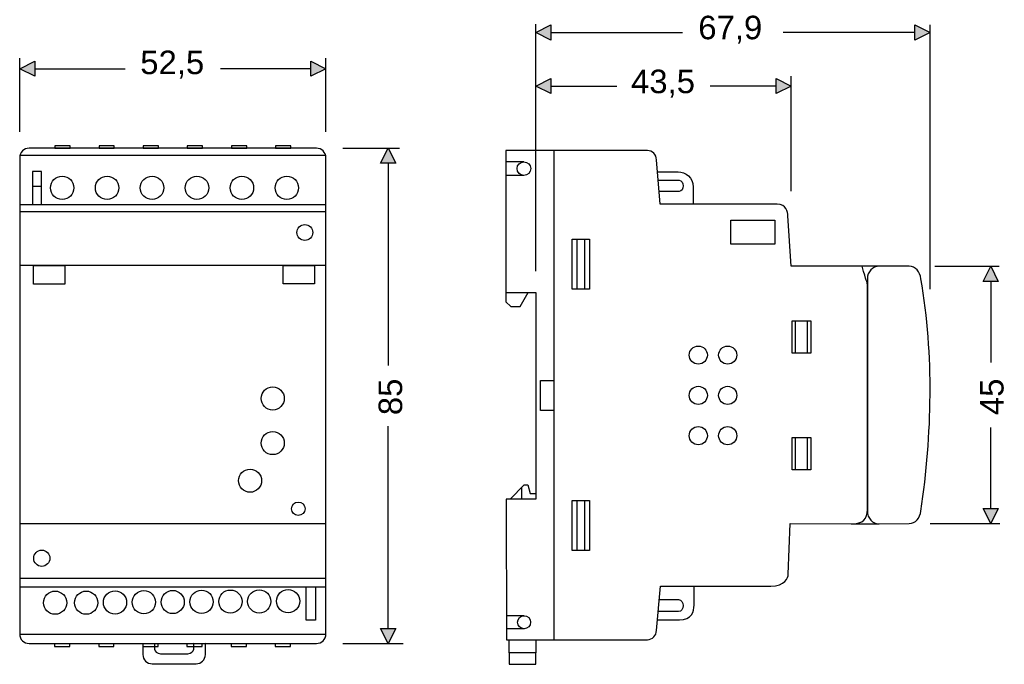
# Model space of a CAD drawing. Extents: x 74.9 to 135.1, y 128.6 to 168.
import ezdxf

# ---------------------------------------------------------------- set-up
doc = ezdxf.new("R2010")
doc.units = 0
doc.layers.add('CAPA_1', color=7, linetype='CONTINUOUS')

# ---------------------------------------------------------------- blocks, each defined once
blk = doc.blocks.new('*U2')
at = {"layer": 'CAPA_1', "color": 250}
blk.add_solid([(75.774, 164.538), (74.852, 164.999), (75.774, 165.46)], dxfattribs=at)
blk = doc.blocks.new('*U3')
at = {"layer": 'CAPA_1', "color": 250, "extrusion": (0, 0, -1)}
blk.add_solid([(-92.656, 164.538), (-92.656, 165.46), (-93.578, 164.999)], dxfattribs=at)
blk = doc.blocks.new('*U4')
at = {"layer": 'CAPA_1', "color": 250}
blk.add_solid([(97.39, 159.214), (96.929, 159.214), (97.39, 160.136)], dxfattribs=at)
at = {"layer": 'CAPA_1', "color": 250, "extrusion": (0, 0, -1)}
blk.add_solid([(-97.39, 159.214), (-97.39, 160.136), (-97.851, 159.214)], dxfattribs=at)
blk = doc.blocks.new('*U5')
at = {"layer": 'CAPA_1', "color": 250, "extrusion": (0, 0, -1)}
for points in [[(-97.39, 129.834), (-96.929, 130.755), (-97.39, 130.755)], [(-97.39, 129.834), (-97.39, 130.755), (-97.851, 130.755)]]:
    blk.add_solid(points, dxfattribs=at)
blk = doc.blocks.new('*U6')
at = {"layer": 'CAPA_1', "color": 250}
blk.add_solid([(134.249, 151.99), (133.788, 151.99), (134.249, 152.912)], dxfattribs=at)
at = {"layer": 'CAPA_1', "color": 250, "extrusion": (0, 0, -1)}
blk.add_solid([(-134.249, 151.99), (-134.249, 152.912), (-134.71, 151.99)], dxfattribs=at)
blk = doc.blocks.new('*U7')
at = {"layer": 'CAPA_1', "color": 250, "extrusion": (0, 0, -1)}
for points in [[(-134.249, 137.172), (-133.788, 138.094), (-134.249, 138.094)], [(-134.249, 137.172), (-134.249, 138.094), (-134.71, 138.094)]]:
    blk.add_solid(points, dxfattribs=at)
blk = doc.blocks.new('*U8')
at = {"layer": 'CAPA_1', "color": 250}
blk.add_solid([(107.335, 166.752), (106.413, 167.213), (107.335, 167.673)], dxfattribs=at)
blk = doc.blocks.new('*U9')
at = {"layer": 'CAPA_1', "color": 250, "extrusion": (0, 0, -1)}
blk.add_solid([(-129.612, 166.752), (-129.612, 167.673), (-130.534, 167.213)], dxfattribs=at)
blk = doc.blocks.new('*U10')
at = {"layer": 'CAPA_1', "color": 250}
blk.add_solid([(107.335, 163.475), (106.413, 163.936), (107.335, 164.397)], dxfattribs=at)
blk = doc.blocks.new('*U11')
at = {"layer": 'CAPA_1', "color": 250, "extrusion": (0, 0, -1)}
blk.add_solid([(-121.12, 163.475), (-121.12, 164.397), (-122.042, 163.936)], dxfattribs=at)
blk = doc.blocks.new('BLOCK_2')
at = {"layer": 'CAPA_1', "color": 250}
for points in [[(106.412, 152.617), (106.412, 167.722)], [(130.535, 151.504), (130.535, 167.692)], [(107.323, 167.213), (115.391, 167.213)], [(129.624, 167.213), (121.556, 167.213)], [(74.851, 161.136), (74.851, 165.643)], [(93.579, 161.136), (93.579, 165.643)], [(75.762, 164.999), (81.295, 164.999)], [(92.668, 164.999), (87.135, 164.999)], [(122.043, 157.498), (122.043, 164.548)], [(107.323, 163.936), (111.372, 163.936)], [(121.132, 163.936), (117.083, 163.936)], [(77.005, 160.138), (77.936, 160.138), (77.936, 160.286), (77.005, 160.286), (77.005, 160.138), (77.005, 160.138)], [(79.704, 160.138), (80.636, 160.138), (80.636, 160.286), (79.704, 160.286), (79.704, 160.138), (79.704, 160.138)], [(82.404, 160.138), (83.335, 160.138), (83.335, 160.286), (82.404, 160.286), (82.404, 160.138), (82.404, 160.138)], [(85.103, 160.138), (86.035, 160.138), (86.035, 160.286), (85.103, 160.286), (85.103, 160.138), (85.103, 160.138)], [(87.803, 160.138), (88.734, 160.138), (88.734, 160.286), (87.803, 160.286), (87.803, 160.138), (87.803, 160.138)], [(90.502, 160.138), (91.434, 160.138), (91.434, 160.286), (90.502, 160.286), (90.502, 160.138), (90.502, 160.138)], [(74.851, 159.705), (93.579, 159.705)], [(94.619, 160.138), (98.089, 160.138)], [(107.519, 159.995), (107.519, 130.067)], [(97.39, 159.226), (97.39, 146.847)], [(105.691, 159.302), (104.587, 159.302)], [(75.638, 156.701), (76.186, 156.701), (76.186, 158.717), (75.638, 158.717), (75.638, 156.701), (75.638, 156.701)], [(105.691, 158.466), (104.588, 158.466)], [(75.638, 157.816), (76.186, 157.816)], [(74.851, 156.701), (93.579, 156.701)], [(93.579, 156.237), (74.851, 156.237)], [(118.354, 155.723), (121.036, 155.723), (121.036, 154.269), (118.354, 154.269), (118.354, 155.723), (118.354, 155.723)], [(108.636, 154.565), (109.694, 154.565), (109.694, 151.507), (108.636, 151.507), (108.636, 154.565), (108.636, 154.565)], [(108.94, 154.565), (109.389, 154.565), (109.389, 151.507), (108.94, 151.507), (108.94, 154.565), (108.94, 154.565)], [(93.579, 152.953), (74.851, 152.953)], [(75.701, 152.953), (77.618, 152.953), (77.618, 151.822), (75.701, 151.822), (75.701, 152.953), (75.701, 152.953)], [(90.976, 152.953), (92.893, 152.953), (92.893, 151.844), (90.976, 151.844), (90.976, 152.953), (90.976, 152.953)], [(127.424, 152.913), (125.35, 152.913)], [(130.826, 152.913), (134.762, 152.913)], [(134.249, 152.002), (134.249, 147.027)], [(104.596, 151.305), (104.596, 150.734), (104.883, 150.447), (105.463, 150.447), (105.959, 151.307)], [(122.094, 149.567), (123.234, 149.567), (123.234, 147.589), (122.094, 147.589), (122.094, 149.567), (122.094, 149.567)], [(122.313, 149.567), (123.015, 149.567), (123.015, 147.589), (122.313, 147.589), (122.313, 149.567), (122.313, 149.567)], [(107.519, 144.085), (106.7, 144.085), (106.7, 145.931), (107.522, 145.931)], [(97.39, 130.743), (97.39, 143.123)], [(134.249, 138.081), (134.249, 143.056)], [(122.094, 142.441), (123.234, 142.441), (123.234, 140.463), (122.094, 140.463), (122.094, 142.441), (122.094, 142.441)], [(122.303, 142.441), (123.025, 142.441), (123.025, 140.463), (122.303, 140.463), (122.303, 142.441), (122.303, 142.441)], [(104.859, 138.662), (105.7, 139.549), (105.923, 139.549), (106.068, 139.007), (106.412, 139.007)], [(105.537, 139.377), (105.537, 138.662)], [(108.636, 138.577), (109.694, 138.577), (109.694, 135.52), (108.636, 135.52), (108.636, 138.577), (108.636, 138.577)], [(108.94, 138.577), (109.389, 138.577), (109.389, 135.52), (108.94, 135.52), (108.94, 138.577), (108.94, 138.577)], [(74.851, 137.169), (93.579, 137.169)], [(125.719, 137.149), (127.424, 137.149)], [(130.535, 137.17), (134.808, 137.17)], [(74.851, 133.834), (93.579, 133.834)], [(74.851, 133.303), (93.579, 133.303)], [(92.363, 133.303), (92.946, 133.303), (92.946, 131.265), (92.363, 131.265), (92.363, 133.303), (92.363, 133.303)], [(105.701, 131.534), (104.625, 131.534)], [(105.701, 130.733), (104.626, 130.733)], [(74.851, 130.413), (93.579, 130.413)], [(76.985, 129.66), (77.917, 129.66), (77.917, 129.808), (76.985, 129.808), (76.985, 129.66), (76.985, 129.66)], [(79.685, 129.66), (80.616, 129.66), (80.616, 129.808), (79.685, 129.808), (79.685, 129.66), (79.685, 129.66)], [(82.384, 129.66), (83.316, 129.66), (83.316, 129.808), (82.384, 129.808), (82.384, 129.66), (82.384, 129.66)], [(85.084, 129.66), (86.015, 129.66), (86.015, 129.808), (85.084, 129.808), (85.084, 129.66), (85.084, 129.66)], [(87.783, 129.66), (88.715, 129.66), (88.715, 129.808), (87.783, 129.808), (87.783, 129.66), (87.783, 129.66)], [(90.483, 129.66), (91.414, 129.66), (91.414, 129.808), (90.483, 129.808), (90.483, 129.66), (90.483, 129.66)], [(94.619, 129.833), (98.298, 129.833)], [(104.796, 130.067), (106.417, 130.067), (106.417, 129.267), (104.796, 129.267), (104.796, 130.067), (104.796, 130.067)], [(104.796, 128.561), (106.417, 128.561), (106.417, 129.267), (104.796, 129.267), (104.796, 128.561), (104.796, 128.561)]]:
    blk.add_lwpolyline(points, dxfattribs=at)
at = {"layer": 'CAPA_1'}
for points in [[(106.413, 167.213), (107.335, 167.673), (107.335, 166.752), (106.413, 167.213), (106.413, 167.213)], [(130.534, 167.213), (129.612, 166.752), (129.612, 167.673), (130.534, 167.213), (130.534, 167.213)], [(74.852, 164.999), (75.774, 165.46), (75.774, 164.538), (74.852, 164.999), (74.852, 164.999)], [(93.578, 164.999), (92.656, 164.538), (92.656, 165.46), (93.578, 164.999), (93.578, 164.999)], [(106.413, 163.936), (107.335, 164.397), (107.335, 163.475), (106.413, 163.936), (106.413, 163.936)], [(122.042, 163.936), (121.12, 163.475), (121.12, 164.397), (122.042, 163.936), (122.042, 163.936)], [(97.39, 160.136), (97.851, 159.214), (96.929, 159.214), (97.39, 160.136), (97.39, 160.136)], [(134.249, 152.912), (134.71, 151.99), (133.788, 151.99), (134.249, 152.912), (134.249, 152.912)], [(134.249, 137.172), (133.788, 138.094), (134.71, 138.094), (134.249, 137.172), (134.249, 137.172)], [(97.39, 129.834), (96.929, 130.755), (97.851, 130.755), (97.39, 129.834), (97.39, 129.834)]]:
    blk.add_lwpolyline(points, dxfattribs=at)
at = {"layer": 'CAPA_1', "color": 250}
for points, knots in [([(75.432, 160.138), (75.432, 160.138), (92.998, 160.138), (92.998, 160.138), (93.318, 160.138), (93.579, 159.877), (93.579, 159.559), (93.579, 159.559), (93.579, 130.411), (93.579, 130.411), (93.579, 130.093), (93.318, 129.833), (92.998, 129.833), (92.998, 129.833), (75.432, 129.833), (75.432, 129.833), (75.112, 129.833), (74.851, 130.093), (74.851, 130.411), (74.851, 130.411), (74.851, 159.559), (74.851, 159.559), (74.851, 159.877), (75.112, 160.138), (75.432, 160.138), (75.432, 160.138), (75.432, 160.138), (75.432, 160.138)], [0, 0, 0, 0, 1, 1, 1, 2, 2, 2, 3, 3, 3, 4, 4, 4, 5, 5, 5, 6, 6, 6, 7, 7, 7, 8, 8, 8, 9, 9, 9, 9]), ([(104.586, 159.995), (104.586, 159.995), (113.247, 159.995), (113.247, 159.995), (113.557, 159.995), (113.785, 159.741), (113.81, 159.433), (113.81, 159.433), (114.031, 156.715), (114.031, 156.715), (114.031, 156.715), (121.177, 156.715), (121.177, 156.715), (121.757, 156.715), (121.824, 156.237), (121.84, 155.997), (121.84, 155.997), (122.043, 152.913), (122.043, 152.913), (122.043, 152.913), (126.387, 152.913), (126.387, 152.913), (126.631, 151.963), (126.699, 151.967), (126.699, 151.806), (126.699, 151.806), (126.699, 138.033), (126.699, 138.033), (126.699, 137.487), (126.461, 137.142), (125.719, 137.149), (125.719, 137.149), (121.982, 137.185), (121.982, 137.185), (121.982, 137.185), (121.864, 134.082), (121.864, 134.082), (121.855, 133.84), (121.66, 133.347), (120.787, 133.347), (120.787, 133.347), (114.052, 133.347), (114.052, 133.347), (114.052, 133.347), (113.81, 130.63), (113.81, 130.63), (113.783, 130.322), (113.557, 130.067), (113.247, 130.067), (113.247, 130.067), (104.627, 130.067), (104.627, 130.067), (104.627, 130.067), (104.615, 138.662), (104.615, 138.662), (104.615, 138.662), (106.412, 138.662), (106.412, 138.662), (106.412, 138.662), (106.412, 151.305), (106.412, 151.305), (106.412, 151.305), (104.596, 151.305), (104.596, 151.305), (104.596, 151.305), (104.586, 152.913), (104.586, 152.913), (104.586, 152.913), (104.596, 152.913), (104.596, 152.913), (104.596, 152.913), (104.593, 154.366), (104.593, 154.366), (104.593, 154.366), (104.586, 156.715), (104.586, 156.715), (104.586, 156.715), (104.59, 156.715), (104.59, 156.715), (104.59, 156.715), (104.586, 159.995), (104.586, 159.995), (104.586, 159.995), (104.586, 159.995), (104.586, 159.995)], [0, 0, 0, 0, 1, 1, 1, 2, 2, 2, 3, 3, 3, 4, 4, 4, 5, 5, 5, 6, 6, 6, 7, 7, 7, 8, 8, 8, 9, 9, 9, 10, 10, 10, 11, 11, 11, 12, 12, 12, 13, 13, 13, 14, 14, 14, 15, 15, 15, 16, 16, 16, 17, 17, 17, 18, 18, 18, 19, 19, 19, 20, 20, 20, 21, 21, 21, 22, 22, 22, 23, 23, 23, 24, 24, 24, 25, 25, 25, 26, 26, 26, 27, 27, 27, 28, 28, 28, 28]), ([(105.691, 158.466), (105.922, 158.466), (106.109, 158.653), (106.109, 158.884), (106.109, 159.115), (105.922, 159.302), (105.691, 159.302), (105.461, 159.302), (105.274, 159.115), (105.274, 158.884), (105.274, 158.653), (105.461, 158.466), (105.691, 158.466), (105.691, 158.466), (105.691, 158.466), (105.691, 158.466)], [0, 0, 0, 0, 1, 1, 1, 2, 2, 2, 3, 3, 3, 4, 4, 4, 5, 5, 5, 5]), ([(77.449, 156.994), (77.844, 156.994), (78.165, 157.315), (78.165, 157.711), (78.165, 158.106), (77.844, 158.427), (77.449, 158.427), (77.053, 158.427), (76.732, 158.106), (76.732, 157.711), (76.732, 157.315), (77.053, 156.994), (77.449, 156.994), (77.449, 156.994), (77.449, 156.994), (77.449, 156.994)], [0, 0, 0, 0, 1, 1, 1, 2, 2, 2, 3, 3, 3, 4, 4, 4, 5, 5, 5, 5]), ([(80.197, 156.994), (80.593, 156.994), (80.914, 157.315), (80.914, 157.711), (80.914, 158.106), (80.593, 158.427), (80.197, 158.427), (79.802, 158.427), (79.481, 158.106), (79.481, 157.711), (79.481, 157.315), (79.802, 156.994), (80.197, 156.994), (80.197, 156.994), (80.197, 156.994), (80.197, 156.994)], [0, 0, 0, 0, 1, 1, 1, 2, 2, 2, 3, 3, 3, 4, 4, 4, 5, 5, 5, 5]), ([(82.946, 156.994), (83.341, 156.994), (83.662, 157.315), (83.662, 157.711), (83.662, 158.106), (83.341, 158.427), (82.946, 158.427), (82.55, 158.427), (82.229, 158.106), (82.229, 157.711), (82.229, 157.315), (82.55, 156.994), (82.946, 156.994), (82.946, 156.994), (82.946, 156.994), (82.946, 156.994)], [0, 0, 0, 0, 1, 1, 1, 2, 2, 2, 3, 3, 3, 4, 4, 4, 5, 5, 5, 5]), ([(85.694, 156.994), (86.09, 156.994), (86.411, 157.315), (86.411, 157.711), (86.411, 158.106), (86.09, 158.427), (85.694, 158.427), (85.298, 158.427), (84.978, 158.106), (84.978, 157.711), (84.978, 157.315), (85.298, 156.994), (85.694, 156.994), (85.694, 156.994), (85.694, 156.994), (85.694, 156.994)], [0, 0, 0, 0, 1, 1, 1, 2, 2, 2, 3, 3, 3, 4, 4, 4, 5, 5, 5, 5]), ([(88.443, 156.994), (88.838, 156.994), (89.159, 157.315), (89.159, 157.711), (89.159, 158.106), (88.838, 158.427), (88.443, 158.427), (88.047, 158.427), (87.726, 158.106), (87.726, 157.711), (87.726, 157.315), (88.047, 156.994), (88.443, 156.994), (88.443, 156.994), (88.443, 156.994), (88.443, 156.994)], [0, 0, 0, 0, 1, 1, 1, 2, 2, 2, 3, 3, 3, 4, 4, 4, 5, 5, 5, 5]), ([(91.191, 156.994), (91.587, 156.994), (91.908, 157.315), (91.908, 157.711), (91.908, 158.106), (91.587, 158.427), (91.191, 158.427), (90.795, 158.427), (90.475, 158.106), (90.475, 157.711), (90.475, 157.315), (90.795, 156.994), (91.191, 156.994), (91.191, 156.994), (91.191, 156.994), (91.191, 156.994)], [0, 0, 0, 0, 1, 1, 1, 2, 2, 2, 3, 3, 3, 4, 4, 4, 5, 5, 5, 5]), ([(113.87, 158.689), (113.87, 158.689), (114.663, 158.689), (115.118, 158.689), (115.574, 158.689), (116.046, 158.34), (116.046, 157.761), (116.046, 157.182), (116.046, 156.715), (116.046, 156.715)], [0, 0, 0, 0, 1, 1, 1, 2, 2, 2, 3, 3, 3, 3]), ([(113.912, 158.172), (113.912, 158.172), (114.874, 158.172), (115.188, 158.172), (115.503, 158.172), (115.521, 157.489), (115.188, 157.489), (114.856, 157.489), (113.969, 157.489), (113.969, 157.489)], [0, 0, 0, 0, 1, 1, 1, 2, 2, 2, 3, 3, 3, 3]), ([(92.292, 154.489), (92.561, 154.489), (92.78, 154.708), (92.78, 154.977), (92.78, 155.247), (92.561, 155.466), (92.292, 155.466), (92.023, 155.466), (91.804, 155.247), (91.804, 154.977), (91.804, 154.708), (92.023, 154.489), (92.292, 154.489), (92.292, 154.489), (92.292, 154.489), (92.292, 154.489)], [0, 0, 0, 0, 1, 1, 1, 2, 2, 2, 3, 3, 3, 4, 4, 4, 5, 5, 5, 5]), ([(127.424, 152.913), (127.424, 152.913), (129.254, 152.913), (129.254, 152.913), (129.652, 152.913), (129.909, 152.565), (129.979, 152.151), (130.779, 147.412), (130.663, 142.672), (129.979, 137.932), (129.919, 137.518), (129.652, 137.175), (129.254, 137.17), (129.254, 137.17), (127.424, 137.149), (127.424, 137.149), (127.026, 137.145), (126.699, 137.513), (126.699, 137.932), (126.699, 137.932), (126.699, 152.151), (126.699, 152.151), (126.699, 152.571), (127.025, 152.913), (127.424, 152.913), (127.424, 152.913), (127.424, 152.913), (127.424, 152.913)], [0, 0, 0, 0, 1, 1, 1, 2, 2, 2, 3, 3, 3, 4, 4, 4, 5, 5, 5, 6, 6, 6, 7, 7, 7, 8, 8, 8, 9, 9, 9, 9]), ([(116.358, 146.923), (116.665, 146.923), (116.913, 147.171), (116.913, 147.478), (116.913, 147.784), (116.665, 148.033), (116.358, 148.033), (116.052, 148.033), (115.803, 147.784), (115.803, 147.478), (115.803, 147.171), (116.052, 146.923), (116.358, 146.923), (116.358, 146.923), (116.358, 146.923), (116.358, 146.923)], [0, 0, 0, 0, 1, 1, 1, 2, 2, 2, 3, 3, 3, 4, 4, 4, 5, 5, 5, 5]), ([(118.158, 146.923), (118.464, 146.923), (118.712, 147.171), (118.712, 147.478), (118.712, 147.784), (118.464, 148.033), (118.158, 148.033), (117.851, 148.033), (117.603, 147.784), (117.603, 147.478), (117.603, 147.171), (117.851, 146.923), (118.158, 146.923), (118.158, 146.923), (118.158, 146.923), (118.158, 146.923)], [0, 0, 0, 0, 1, 1, 1, 2, 2, 2, 3, 3, 3, 4, 4, 4, 5, 5, 5, 5]), ([(90.327, 144.116), (90.717, 144.116), (91.034, 144.433), (91.034, 144.823), (91.034, 145.214), (90.717, 145.53), (90.327, 145.53), (89.936, 145.53), (89.619, 145.214), (89.619, 144.823), (89.619, 144.433), (89.936, 144.116), (90.327, 144.116), (90.327, 144.116), (90.327, 144.116), (90.327, 144.116)], [0, 0, 0, 0, 1, 1, 1, 2, 2, 2, 3, 3, 3, 4, 4, 4, 5, 5, 5, 5]), ([(116.358, 144.458), (116.665, 144.458), (116.913, 144.706), (116.913, 145.013), (116.913, 145.319), (116.665, 145.568), (116.358, 145.568), (116.052, 145.568), (115.803, 145.319), (115.803, 145.013), (115.803, 144.706), (116.052, 144.458), (116.358, 144.458), (116.358, 144.458), (116.358, 144.458), (116.358, 144.458)], [0, 0, 0, 0, 1, 1, 1, 2, 2, 2, 3, 3, 3, 4, 4, 4, 5, 5, 5, 5]), ([(118.158, 144.458), (118.464, 144.458), (118.712, 144.706), (118.712, 145.013), (118.712, 145.319), (118.464, 145.568), (118.158, 145.568), (117.851, 145.568), (117.603, 145.319), (117.603, 145.013), (117.603, 144.706), (117.851, 144.458), (118.158, 144.458), (118.158, 144.458), (118.158, 144.458), (118.158, 144.458)], [0, 0, 0, 0, 1, 1, 1, 2, 2, 2, 3, 3, 3, 4, 4, 4, 5, 5, 5, 5]), ([(90.327, 141.388), (90.717, 141.388), (91.034, 141.704), (91.034, 142.095), (91.034, 142.486), (90.717, 142.802), (90.327, 142.802), (89.936, 142.802), (89.619, 142.486), (89.619, 142.095), (89.619, 141.704), (89.936, 141.388), (90.327, 141.388), (90.327, 141.388), (90.327, 141.388), (90.327, 141.388)], [0, 0, 0, 0, 1, 1, 1, 2, 2, 2, 3, 3, 3, 4, 4, 4, 5, 5, 5, 5]), ([(116.358, 141.993), (116.665, 141.993), (116.913, 142.241), (116.913, 142.548), (116.913, 142.854), (116.665, 143.103), (116.358, 143.103), (116.052, 143.103), (115.803, 142.854), (115.803, 142.548), (115.803, 142.241), (116.052, 141.993), (116.358, 141.993), (116.358, 141.993), (116.358, 141.993), (116.358, 141.993)], [0, 0, 0, 0, 1, 1, 1, 2, 2, 2, 3, 3, 3, 4, 4, 4, 5, 5, 5, 5]), ([(118.158, 141.993), (118.464, 141.993), (118.712, 142.241), (118.712, 142.548), (118.712, 142.854), (118.464, 143.103), (118.158, 143.103), (117.851, 143.103), (117.603, 142.854), (117.603, 142.548), (117.603, 142.241), (117.851, 141.993), (118.158, 141.993), (118.158, 141.993), (118.158, 141.993), (118.158, 141.993)], [0, 0, 0, 0, 1, 1, 1, 2, 2, 2, 3, 3, 3, 4, 4, 4, 5, 5, 5, 5]), ([(88.94, 139.088), (89.331, 139.088), (89.647, 139.405), (89.647, 139.796), (89.647, 140.186), (89.331, 140.503), (88.94, 140.503), (88.549, 140.503), (88.233, 140.186), (88.233, 139.796), (88.233, 139.405), (88.549, 139.088), (88.94, 139.088), (88.94, 139.088), (88.94, 139.088), (88.94, 139.088)], [0, 0, 0, 0, 1, 1, 1, 2, 2, 2, 3, 3, 3, 4, 4, 4, 5, 5, 5, 5]), ([(91.89, 137.666), (92.117, 137.666), (92.302, 137.85), (92.302, 138.078), (92.302, 138.306), (92.117, 138.49), (91.89, 138.49), (91.662, 138.49), (91.477, 138.306), (91.477, 138.078), (91.477, 137.85), (91.662, 137.666), (91.89, 137.666), (91.89, 137.666), (91.89, 137.666), (91.89, 137.666)], [0, 0, 0, 0, 1, 1, 1, 2, 2, 2, 3, 3, 3, 4, 4, 4, 5, 5, 5, 5]), ([(76.202, 134.554), (76.476, 134.554), (76.698, 134.776), (76.698, 135.05), (76.698, 135.324), (76.476, 135.546), (76.202, 135.546), (75.929, 135.546), (75.707, 135.324), (75.707, 135.05), (75.707, 134.776), (75.929, 134.554), (76.202, 134.554), (76.202, 134.554), (76.202, 134.554), (76.202, 134.554)], [0, 0, 0, 0, 1, 1, 1, 2, 2, 2, 3, 3, 3, 4, 4, 4, 5, 5, 5, 5]), ([(87.739, 131.687), (88.131, 131.687), (88.449, 132.005), (88.449, 132.397), (88.449, 132.789), (88.131, 133.107), (87.739, 133.107), (87.347, 133.107), (87.029, 132.789), (87.029, 132.397), (87.029, 132.005), (87.347, 131.687), (87.739, 131.687), (87.739, 131.687), (87.739, 131.687), (87.739, 131.687)], [0, 0, 0, 0, 1, 1, 1, 2, 2, 2, 3, 3, 3, 4, 4, 4, 5, 5, 5, 5]), ([(89.504, 131.7), (89.896, 131.7), (90.214, 132.018), (90.214, 132.411), (90.214, 132.803), (89.896, 133.121), (89.504, 133.121), (89.112, 133.121), (88.794, 132.803), (88.794, 132.411), (88.794, 132.018), (89.112, 131.7), (89.504, 131.7), (89.504, 131.7), (89.504, 131.7), (89.504, 131.7)], [0, 0, 0, 0, 1, 1, 1, 2, 2, 2, 3, 3, 3, 4, 4, 4, 5, 5, 5, 5]), ([(91.269, 131.714), (91.661, 131.714), (91.979, 132.032), (91.979, 132.424), (91.979, 132.816), (91.661, 133.134), (91.269, 133.134), (90.876, 133.134), (90.558, 132.816), (90.558, 132.424), (90.558, 132.032), (90.876, 131.714), (91.269, 131.714), (91.269, 131.714), (91.269, 131.714), (91.269, 131.714)], [0, 0, 0, 0, 1, 1, 1, 2, 2, 2, 3, 3, 3, 4, 4, 4, 5, 5, 5, 5]), ([(113.868, 131.283), (113.868, 131.283), (114.454, 131.283), (115.202, 131.283), (115.95, 131.283), (116.103, 131.8), (116.103, 132.183), (116.103, 132.567), (116.103, 133.349), (116.103, 133.349)], [0, 0, 0, 0, 1, 1, 1, 2, 2, 2, 3, 3, 3, 3]), ([(77.018, 131.62), (77.41, 131.62), (77.728, 131.938), (77.728, 132.33), (77.728, 132.722), (77.41, 133.04), (77.018, 133.04), (76.626, 133.04), (76.308, 132.722), (76.308, 132.33), (76.308, 131.938), (76.626, 131.62), (77.018, 131.62), (77.018, 131.62), (77.018, 131.62), (77.018, 131.62)], [0, 0, 0, 0, 1, 1, 1, 2, 2, 2, 3, 3, 3, 4, 4, 4, 5, 5, 5, 5]), ([(78.916, 131.62), (79.308, 131.62), (79.626, 131.938), (79.626, 132.33), (79.626, 132.722), (79.308, 133.04), (78.916, 133.04), (78.524, 133.04), (78.206, 132.722), (78.206, 132.33), (78.206, 131.938), (78.524, 131.62), (78.916, 131.62), (78.916, 131.62), (78.916, 131.62), (78.916, 131.62)], [0, 0, 0, 0, 1, 1, 1, 2, 2, 2, 3, 3, 3, 4, 4, 4, 5, 5, 5, 5]), ([(80.681, 131.634), (81.073, 131.634), (81.391, 131.952), (81.391, 132.344), (81.391, 132.736), (81.073, 133.054), (80.681, 133.054), (80.289, 133.054), (79.971, 132.736), (79.971, 132.344), (79.971, 131.952), (80.289, 131.634), (80.681, 131.634), (80.681, 131.634), (80.681, 131.634), (80.681, 131.634)], [0, 0, 0, 0, 1, 1, 1, 2, 2, 2, 3, 3, 3, 4, 4, 4, 5, 5, 5, 5]), ([(82.445, 131.647), (82.838, 131.647), (83.156, 131.965), (83.156, 132.357), (83.156, 132.749), (82.838, 133.067), (82.445, 133.067), (82.053, 133.067), (81.735, 132.749), (81.735, 132.357), (81.735, 131.965), (82.053, 131.647), (82.445, 131.647), (82.445, 131.647), (82.445, 131.647), (82.445, 131.647)], [0, 0, 0, 0, 1, 1, 1, 2, 2, 2, 3, 3, 3, 4, 4, 4, 5, 5, 5, 5]), ([(84.21, 131.661), (84.602, 131.661), (84.92, 131.979), (84.92, 132.371), (84.92, 132.763), (84.602, 133.081), (84.21, 133.081), (83.818, 133.081), (83.5, 132.763), (83.5, 132.371), (83.5, 131.979), (83.818, 131.661), (84.21, 131.661), (84.21, 131.661), (84.21, 131.661), (84.21, 131.661)], [0, 0, 0, 0, 1, 1, 1, 2, 2, 2, 3, 3, 3, 4, 4, 4, 5, 5, 5, 5]), ([(85.975, 131.674), (86.367, 131.674), (86.685, 131.992), (86.685, 132.384), (86.685, 132.776), (86.367, 133.094), (85.975, 133.094), (85.583, 133.094), (85.265, 132.776), (85.265, 132.384), (85.265, 131.992), (85.583, 131.674), (85.975, 131.674), (85.975, 131.674), (85.975, 131.674), (85.975, 131.674)], [0, 0, 0, 0, 1, 1, 1, 2, 2, 2, 3, 3, 3, 4, 4, 4, 5, 5, 5, 5]), ([(113.979, 132.525), (113.979, 132.525), (114.752, 132.525), (115.14, 132.525), (115.528, 132.525), (115.52, 131.782), (115.14, 131.782), (114.76, 131.782), (113.914, 131.782), (113.914, 131.782)], [0, 0, 0, 0, 1, 1, 1, 2, 2, 2, 3, 3, 3, 3]), ([(105.701, 130.733), (105.923, 130.733), (106.102, 130.912), (106.102, 131.133), (106.102, 131.355), (105.923, 131.534), (105.701, 131.534), (105.48, 131.534), (105.301, 131.355), (105.301, 131.133), (105.301, 130.912), (105.48, 130.733), (105.701, 130.733), (105.701, 130.733), (105.701, 130.733), (105.701, 130.733)], [0, 0, 0, 0, 1, 1, 1, 2, 2, 2, 3, 3, 3, 4, 4, 4, 5, 5, 5, 5]), ([(86.21, 129.832), (86.21, 129.832), (86.21, 129.155), (86.21, 129.155), (86.21, 128.845), (85.952, 128.592), (85.636, 128.592), (85.636, 128.592), (82.958, 128.592), (82.958, 128.592), (82.642, 128.592), (82.384, 128.845), (82.384, 129.155), (82.384, 129.155), (82.384, 129.808), (82.384, 129.808), (82.384, 129.808), (86.21, 129.832), (86.21, 129.832), (86.21, 129.832), (86.21, 129.832), (86.21, 129.832)], [0, 0, 0, 0, 1, 1, 1, 2, 2, 2, 3, 3, 3, 4, 4, 4, 5, 5, 5, 6, 6, 6, 7, 7, 7, 7]), ([(85.493, 129.832), (85.493, 129.832), (85.493, 129.494), (85.493, 129.494), (85.493, 129.339), (85.331, 129.212), (85.134, 129.212), (85.134, 129.212), (83.46, 129.212), (83.46, 129.212), (83.262, 129.212), (83.101, 129.339), (83.101, 129.494), (83.101, 129.494), (83.101, 129.82), (83.101, 129.82), (83.101, 129.82), (85.493, 129.832), (85.493, 129.832), (85.493, 129.832), (85.493, 129.832), (85.493, 129.832)], [0, 0, 0, 0, 1, 1, 1, 2, 2, 2, 3, 3, 3, 4, 4, 4, 5, 5, 5, 6, 6, 6, 7, 7, 7, 7])]:
    blk.add_open_spline(points, degree=3, knots=knots, dxfattribs=at)
for name in ['*U8', '*U9', '*U2', '*U3', '*U10', '*U11', '*U4', '*U6', '*U7', '*U5']:
    blk.add_blockref(name, (0, 0), dxfattribs=at)
at = {"layer": 'CAPA_1', "color": 250, "char_height": 1.43933, "attachment_point": 7}
for s, insert in [('\\fHelveticaNeueLT Roman|b0|i0|c0|p34;\\W1;67,9', (116.357, 166.532)), ('\\fHelveticaNeueLT Roman|b0|i0|c0|p34;\\W1;52,5', (82.225, 164.398)), ('\\fHelveticaNeueLT Roman|b0|i0|c0|p34;\\W1;43,5', (112.243, 163.234))]:
    blk.add_mtext(s, dxfattribs=dict(at, insert=insert))
at = {"layer": 'CAPA_1', "color": 250, "char_height": 1.43933, "attachment_point": 7, "rotation": 90}
for s, insert in [('\\fHelveticaNeueLT Roman|b0|i0|c0|p34;\\W1;85', (98.263, 143.804)), ('\\fHelveticaNeueLT Roman|b0|i0|c0|p34;\\W1;45', (135.05, 143.804))]:
    blk.add_mtext(s, dxfattribs=dict(at, insert=insert))

msp = doc.modelspace()

# ---------------------------------------------------------------- block references
at = {"layer": 'CAPA_1'}
msp.add_blockref('BLOCK_2', (0, 0), dxfattribs=at)

doc.saveas('drawing.dxf')
